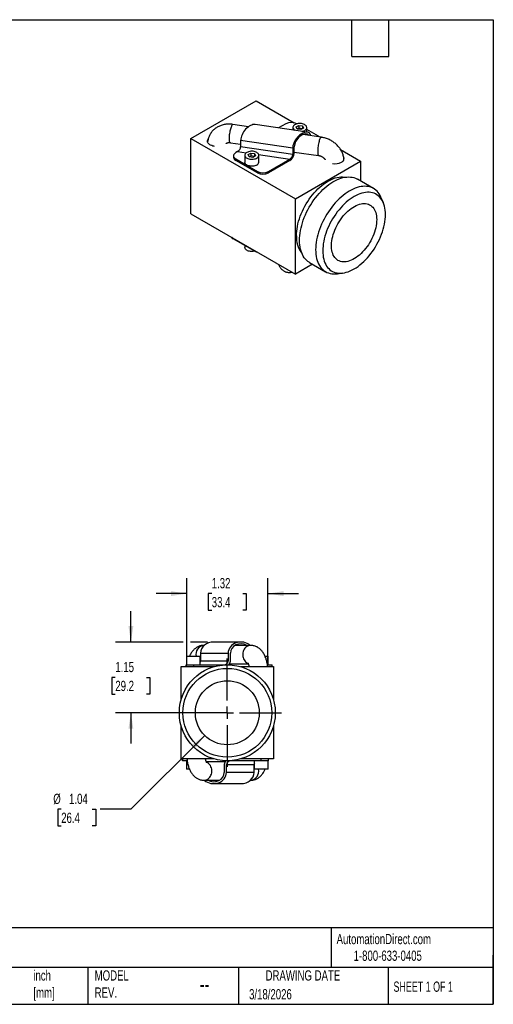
# Model space of a CAD drawing. Header units: inches. Extents: x 0.5 to 21.5, y 0.5 to 16.5.
# Tile 2 of 2: x 13.8 to 21.5, y 0.5 to 16.5. Entities that reach past the tile are written whole.
import ezdxf

# ---------------------------------------------------------------- set-up
doc = ezdxf.new("R2010")
doc.units = ezdxf.units.IN
doc.header["$LTSCALE"] = 2
doc.header["$MEASUREMENT"] = 0
doc.linetypes.add('SLD-Center', pattern=[0.75, 0.6, -0.05, 0.05, -0.05])
doc.linetypes.add('SLD-Solid', pattern=[0])
doc.layers.add('CENTER', color=40, linetype='SLD-Center')
doc.layers.add('DIMENSIONS', color=140, linetype='SLD-Solid', lineweight=25)
doc.layers.add('TEXT', color=140, linetype='SLD-Solid', lineweight=25)
doc.styles.add('SLDTEXTSTYLE0', font='TXT', dxfattribs={"width": 0.7})
doc.styles.add('SLDTEXTSTYLE1', font='TXT', dxfattribs={"width": 0.65})
doc.dimstyles.new('SLDDIMSTYLE3', dxfattribs={"dimtxt": 0.169922, "dimasz": 0.26, "dimexe": 0, "dimexo": 0.0625, "dimgap": 0.04248, "dimtad": 0, "dimtih": 1, "dimtoh": 1, "dimrnd": 1e-09, "dimzin": 12, "dimdsep": 46, "dimtxsty": 'SLDTEXTSTYLE0', "dimsah": 1, "dimcen": 0, "dimadec": 0, "dimazin": 3, "dimtfac": 1, "dimtofl": 0, "dimtmove": 0, "dimatfit": 3, "dimfxl": 0, "dimfrac": 2, "dimtolj": 1, "dimtzin": 12, "dimarcsym": 0})
doc.dimstyles.new('SLDDIMSTYLE4', dxfattribs={"dimtxt": 0.169922, "dimasz": 0.26, "dimexe": 0, "dimexo": 0.0625, "dimgap": 0.04248, "dimtad": 0, "dimtih": 1, "dimtoh": 1, "dimrnd": 1e-09, "dimzin": 12, "dimdsep": 46, "dimtxsty": 'SLDTEXTSTYLE0', "dimsah": 1, "dimcen": 0.09, "dimadec": 0, "dimazin": 3, "dimtfac": 1, "dimtmove": 0, "dimatfit": 0, "dimfxl": 0, "dimfrac": 2, "dimtolj": 1, "dimtzin": 12, "dimarcsym": 0})

# ---------------------------------------------------------------- blocks, each defined once
blk = doc.blocks.new('_D_4')
at = {"layer": 'DIMENSIONS'}
for p, q in [((16.807, 4.869), (15.607, 3.669)), ((14.474, 3.669), (14.417, 3.669)), ((14.417, 3.669), (14.417, 3.399)), ((14.979, 3.669), (15.036, 3.669)), ((15.036, 3.669), (15.036, 3.399)), ((15.607, 3.669), (15.107, 3.669)), ((14.417, 3.399), (14.474, 3.399)), ((15.036, 3.399), (14.979, 3.399))]:
    blk.add_line(p, q, dxfattribs=at)
blk.add_solid([(16.807, 4.869), (16.595, 4.714), (16.652, 4.657)], dxfattribs=at)
at = {"layer": 'DIMENSIONS', "char_height": 0.1667, "attachment_point": 1, "style": 'SLDTEXTSTYLE0'}
for s, insert in [('%%c', (14.345, 3.922)), ('1.04', (14.602, 3.922)), ('26.4', (14.474, 3.614))]:
    blk.add_mtext(s, dxfattribs=dict(at, insert=insert))
blk = doc.blocks.new('_D_5')
at = {"layer": 'DIMENSIONS'}
for p, q in [((16.517, 6.087), (16.517, 7.424)), ((17.833, 6.087), (17.833, 7.424)), ((16.517, 7.174), (16.017, 7.174)), ((16.922, 7.174), (16.865, 7.174)), ((16.865, 7.174), (16.865, 6.904)), ((17.427, 7.174), (17.484, 7.174)), ((17.484, 7.174), (17.484, 6.904)), ((17.833, 7.174), (18.333, 7.174)), ((16.865, 6.904), (16.922, 6.904)), ((17.484, 6.904), (17.427, 6.904))]:
    blk.add_line(p, q, dxfattribs=at)
for points in [[(16.517, 7.174), (16.257, 7.214), (16.257, 7.134)], [(17.833, 7.174), (18.093, 7.134), (18.093, 7.214)]]:
    blk.add_solid(points, dxfattribs=at)
at = {"layer": 'DIMENSIONS', "char_height": 0.1667, "attachment_point": 1, "style": 'SLDTEXTSTYLE0'}
for s, insert in [('1.32', (16.922, 7.427)), ('33.4', (16.922, 7.119))]:
    blk.add_mtext(s, dxfattribs=dict(at, insert=insert))
blk = doc.blocks.new('_D_6')
at = {"layer": 'DIMENSIONS'}
for p, q in [((15.607, 6.387), (15.607, 6.887)), ((16.457, 6.387), (15.357, 6.387)), ((16.851, 6.387), (16.577, 6.387)), ((15.354, 5.812), (15.297, 5.812)), ((15.297, 5.812), (15.297, 5.542)), ((15.859, 5.812), (15.916, 5.812)), ((15.916, 5.812), (15.916, 5.542)), ((15.297, 5.542), (15.354, 5.542)), ((15.916, 5.542), (15.859, 5.542)), ((17.075, 5.237), (15.357, 5.237)), ((15.607, 5.237), (15.607, 4.737))]:
    blk.add_line(p, q, dxfattribs=at)
for points in [[(15.607, 6.387), (15.647, 6.647), (15.567, 6.647)], [(15.607, 5.237), (15.567, 4.977), (15.647, 4.977)]]:
    blk.add_solid(points, dxfattribs=at)
at = {"layer": 'DIMENSIONS', "char_height": 0.1667, "attachment_point": 1, "style": 'SLDTEXTSTYLE0'}
for s, insert in [('1.15', (15.354, 6.065)), ('29.2', (15.354, 5.757))]:
    blk.add_mtext(s, dxfattribs=dict(at, insert=insert))
blk = doc.blocks.new('SW_CENTERMARKSYMBOL_0')
at = {"layer": 'CENTER', "color": 0}
for p, q in [((0, 0.2), (0, 0.8805)), ((-0.2, 0), (-0.8805, 0)), ((0, 0), (-0.1, 0)), ((0, 0), (0, 0.1)), ((0, 0), (0, -0.1)), ((0, 0), (0.1, 0)), ((0.2, 0), (0.8805, 0)), ((0, -0.2), (0, -0.8805))]:
    blk.add_line(p, q, dxfattribs=at)

msp = doc.modelspace()

# ---------------------------------------------------------------- linework, layer by layer
for p, q in [((16.584, 14.569), (17.645, 15.181)), ((17.645, 15.181), (18.26, 14.826)), ((17.521, 14.761), (17.267, 14.798)), ((18.474, 14.673), (17.627, 14.796)), ((18.126, 14.81), (18.006, 14.741)), ((18.241, 14.748), (18.241, 14.707)), ((18.293, 14.758), (18.338, 14.783)), ((18.309, 14.722), (18.293, 14.758)), ((18.307, 14.808), (18.303, 14.81)), ((18.338, 14.739), (18.309, 14.722)), ((18.37, 14.713), (18.309, 14.722)), ((18.338, 14.783), (18.399, 14.774)), ((18.338, 14.783), (18.338, 14.739)), ((18.399, 14.729), (18.338, 14.739)), ((18.415, 14.739), (18.37, 14.713)), ((18.399, 14.774), (18.415, 14.739)), ((18.399, 14.774), (18.399, 14.729)), ((18.467, 14.674), (18.467, 14.748)), ((16.584, 13.344), (16.584, 14.569)), ((16.584, 14.569), (18.282, 13.589)), ((18.703, 14.59), (18.401, 14.633)), ((18.657, 14.606), (18.467, 14.715)), ((17.224, 14.501), (17.391, 14.477)), ((17.391, 14.541), (18.239, 14.418)), ((17.391, 14.541), (17.391, 14.435)), ((18.239, 14.312), (17.391, 14.435)), ((18.239, 14.418), (18.239, 14.312)), ((18.263, 14.326), (18.263, 14.432)), ((17.276, 14.29), (17.276, 14.265)), ((17.342, 14.357), (17.313, 14.341)), ((17.342, 14.357), (17.483, 14.337)), ((17.46, 14.297), (17.46, 14.184)), ((17.512, 14.307), (17.556, 14.332)), ((17.528, 14.271), (17.512, 14.307)), ((17.528, 14.271), (17.556, 14.288)), ((17.589, 14.262), (17.528, 14.271)), ((17.556, 14.332), (17.617, 14.323)), ((17.556, 14.332), (17.556, 14.288)), ((17.617, 14.278), (17.556, 14.288)), ((17.634, 14.288), (17.589, 14.262)), ((17.617, 14.323), (17.634, 14.288)), ((17.617, 14.323), (17.617, 14.278)), ((17.684, 14.308), (18.189, 14.234)), ((17.686, 14.184), (17.686, 14.297)), ((18.263, 14.35), (18.66, 14.293)), ((19.017, 14.389), (19.342, 14.202)), ((17.313, 14.239), (17.667, 14.035)), ((17.313, 14.214), (17.313, 14.239)), ((17.667, 14.01), (17.313, 14.214)), ((17.843, 14.035), (18.189, 14.234)), ((18.189, 14.21), (17.843, 14.01)), ((18.282, 13.589), (19.342, 14.202)), ((19.342, 14.202), (19.342, 13.878)), ((17.667, 14.035), (17.667, 14.01)), ((17.843, 14.01), (17.843, 14.035)), ((19.553, 13.757), (19.29, 13.908)), ((19.712, 13.523), (19.678, 13.606)), ((18.282, 12.365), (18.282, 13.589)), ((16.584, 13.344), (18.282, 12.365)), ((17.27, 12.94), (17.27, 12.949)), ((17.624, 12.736), (17.27, 12.94)), ((17.46, 12.831), (17.46, 12.798)), ((17.624, 12.744), (17.624, 12.736)), ((18.562, 12.526), (18.282, 12.365)), ((18.51, 12.556), (18.772, 12.405)), ((18.966, 12.372), (19.054, 12.384)), ((16.801, 6.333), (16.795, 6.333)), ((17.399, 6.387), (16.951, 6.387)), ((17.555, 6.333), (17.304, 6.333)), ((16.509, 6.155), (16.509, 6.017)), ((16.509, 6.155), (16.735, 6.155)), ((16.735, 6.017), (16.735, 6.155)), ((16.741, 6.207), (17.189, 6.207)), ((16.741, 6.207), (16.741, 6.077)), ((17.189, 6.207), (17.189, 6.077)), ((17.224, 6.077), (17.224, 6.207)), ((17.79, 6.155), (17.84, 6.155)), ((17.84, 6.017), (17.84, 6.155)), ((16.425, 5.453), (16.425, 5.987)), ((16.425, 5.987), (16.959, 5.987)), ((16.505, 6.017), (16.505, 5.987)), ((16.505, 6.017), (16.63, 6.017)), ((16.505, 5.987), (16.505, 6.017)), ((16.63, 5.987), (16.63, 6.017)), ((16.63, 6.017), (17.119, 6.017)), ((17.189, 6.077), (16.741, 6.077)), ((17.211, 6.033), (17.516, 6.033)), ((17.391, 5.987), (17.925, 5.987)), ((17.828, 6.017), (17.905, 6.017)), ((17.905, 5.987), (17.905, 6.017)), ((17.925, 5.987), (17.925, 5.453)), ((16.425, 4.487), (16.425, 5.021)), ((17.925, 5.021), (17.925, 4.487)), ((16.959, 4.487), (16.425, 4.487)), ((16.445, 4.487), (16.445, 4.457)), ((16.445, 4.457), (16.445, 4.487)), ((17.925, 4.487), (17.391, 4.487)), ((17.72, 4.487), (17.72, 4.457)), ((17.845, 4.457), (17.845, 4.487)), ((16.522, 4.457), (16.445, 4.457)), ((16.509, 4.457), (16.509, 4.319)), ((17.139, 4.441), (16.834, 4.441)), ((17.125, 4.397), (17.125, 4.267)), ((17.16, 4.267), (17.16, 4.397)), ((17.16, 4.397), (17.609, 4.397)), ((17.72, 4.457), (17.23, 4.457)), ((17.609, 4.267), (17.609, 4.397)), ((17.614, 4.457), (17.614, 4.319)), ((17.845, 4.457), (17.72, 4.457)), ((17.84, 4.319), (17.84, 4.457)), ((16.559, 4.319), (16.509, 4.319)), ((17.609, 4.267), (17.16, 4.267)), ((17.727, 4.319), (17.614, 4.319)), ((17.84, 4.319), (17.727, 4.319)), ((16.795, 4.141), (17.046, 4.141)), ((16.951, 4.087), (17.399, 4.087)), ((17.549, 4.141), (17.555, 4.141))]:
    msp.add_line(p, q)
at = {"flags": 128}
for points in [[(17.224, 14.501), (17.222, 14.502), (17.219, 14.505), (17.216, 14.511), (17.213, 14.519), (17.211, 14.53), (17.21, 14.543), (17.209, 14.558), (17.209, 14.574), (17.21, 14.593), (17.211, 14.612), (17.213, 14.632), (17.216, 14.652), (17.219, 14.672), (17.222, 14.692), (17.226, 14.711), (17.231, 14.729), (17.236, 14.745), (17.241, 14.76), (17.246, 14.772)], [(17.246, 14.772), (17.25, 14.783), (17.255, 14.79), (17.26, 14.796), (17.265, 14.798), (17.267, 14.798)], [(18.386, 14.686), (18.388, 14.686), (18.404, 14.69), (18.42, 14.695), (18.434, 14.702), (18.446, 14.71), (18.455, 14.719), (18.462, 14.729), (18.466, 14.739), (18.467, 14.749), (18.465, 14.76), (18.46, 14.77), (18.453, 14.78), (18.443, 14.788), (18.431, 14.796), (18.416, 14.803), (18.4, 14.808), (18.383, 14.811), (18.365, 14.813), (18.347, 14.813), (18.329, 14.812), (18.312, 14.809), (18.296, 14.804), (18.281, 14.798), (18.268, 14.79), (18.257, 14.782), (18.249, 14.773), (18.244, 14.763), (18.241, 14.752), (18.242, 14.742), (18.245, 14.731), (18.245, 14.731)], [(18.681, 14.564), (18.676, 14.551), (18.671, 14.536), (18.667, 14.52), (18.662, 14.502), (18.658, 14.483), (18.654, 14.463), (18.651, 14.443), (18.649, 14.423), (18.647, 14.403), (18.645, 14.384), (18.645, 14.366), (18.645, 14.349), (18.645, 14.334), (18.647, 14.321), (18.649, 14.31), (18.651, 14.302), (18.654, 14.296), (18.658, 14.293), (18.66, 14.293)], [(18.673, 14.594), (18.669, 14.597), (18.657, 14.606)], [(18.703, 14.59), (18.7, 14.589), (18.696, 14.587), (18.691, 14.582), (18.686, 14.574), (18.681, 14.564)], [(16.969, 14.441), (16.958, 14.443), (16.939, 14.447), (16.921, 14.453), (16.904, 14.46), (16.89, 14.468), (16.878, 14.478), (16.868, 14.488), (16.86, 14.499), (16.855, 14.51), (16.853, 14.522), (16.854, 14.534), (16.857, 14.546), (16.86, 14.551)], [(17.313, 14.341), (17.3, 14.332), (17.29, 14.322), (17.283, 14.312), (17.278, 14.301), (17.276, 14.29), (17.278, 14.278), (17.283, 14.267), (17.29, 14.257), (17.3, 14.247), (17.313, 14.239)], [(17.493, 14.343), (17.481, 14.335), (17.472, 14.326), (17.465, 14.317), (17.461, 14.306), (17.46, 14.296), (17.461, 14.285), (17.466, 14.275), (17.474, 14.266), (17.484, 14.257), (17.496, 14.249), (17.51, 14.243), (17.526, 14.238), (17.543, 14.234), (17.561, 14.232), (17.579, 14.232), (17.597, 14.233), (17.615, 14.237), (17.631, 14.241), (17.646, 14.247), (17.659, 14.255), (17.669, 14.263), (17.677, 14.273), (17.683, 14.283), (17.685, 14.293), (17.685, 14.304), (17.682, 14.314), (17.676, 14.324), (17.667, 14.333), (17.656, 14.341), (17.642, 14.348), (17.627, 14.354), (17.611, 14.359), (17.593, 14.361), (17.575, 14.362), (17.557, 14.362), (17.539, 14.359), (17.522, 14.355), (17.507, 14.35), (17.493, 14.343)], [(17.653, 14.138), (17.639, 14.131), (17.623, 14.126), (17.606, 14.122), (17.589, 14.12), (17.57, 14.119), (17.552, 14.12), (17.535, 14.123), (17.518, 14.127), (17.503, 14.133), (17.49, 14.14), (17.478, 14.148), (17.47, 14.158), (17.463, 14.168), (17.46, 14.178), (17.46, 14.184)], [(18.299, 12.987), (18.3, 13.025), (18.303, 13.063), (18.308, 13.102), (18.315, 13.142), (18.324, 13.183), (18.334, 13.224), (18.347, 13.265), (18.361, 13.306), (18.377, 13.347), (18.395, 13.388), (18.415, 13.428), (18.436, 13.468), (18.458, 13.507), (18.482, 13.545), (18.507, 13.583), (18.533, 13.619), (18.56, 13.654), (18.588, 13.687), (18.618, 13.719), (18.647, 13.749), (18.678, 13.777), (18.709, 13.804), (18.74, 13.828), (18.772, 13.85), (18.804, 13.871), (18.836, 13.888), (18.868, 13.904), (18.899, 13.917), (18.93, 13.928), (18.961, 13.936), (18.991, 13.941), (19.021, 13.944), (19.05, 13.945), (19.077, 13.943), (19.093, 13.941)], [(18.348, 12.914), (18.349, 12.952), (18.352, 12.992), (18.357, 13.032), (18.364, 13.074), (18.373, 13.116), (18.384, 13.158), (18.396, 13.2), (18.41, 13.243), (18.426, 13.286), (18.444, 13.328), (18.464, 13.37), (18.485, 13.412), (18.507, 13.452), (18.531, 13.493), (18.556, 13.532), (18.583, 13.57), (18.61, 13.607), (18.639, 13.642), (18.668, 13.677), (18.699, 13.709), (18.73, 13.74), (18.761, 13.769), (18.794, 13.796), (18.826, 13.821), (18.859, 13.844), (18.892, 13.865), (18.925, 13.883), (18.958, 13.899), (18.991, 13.913), (19.023, 13.924), (19.055, 13.933), (19.086, 13.94), (19.117, 13.943), (19.147, 13.945), (19.176, 13.943), (19.204, 13.94), (19.231, 13.933), (19.257, 13.924), (19.282, 13.913), (19.29, 13.908)], [(19.678, 13.606), (19.673, 13.617), (19.66, 13.644), (19.645, 13.669), (19.628, 13.692), (19.609, 13.713), (19.589, 13.732), (19.567, 13.748), (19.544, 13.762), (19.519, 13.773), (19.494, 13.782), (19.467, 13.788), (19.439, 13.792), (19.41, 13.793), (19.38, 13.792), (19.349, 13.788), (19.317, 13.782), (19.285, 13.773), (19.253, 13.762), (19.22, 13.748), (19.187, 13.732), (19.154, 13.713), (19.121, 13.692), (19.089, 13.669), (19.056, 13.644), (19.024, 13.617), (18.992, 13.588), (18.961, 13.558), (18.931, 13.525), (18.901, 13.491), (18.873, 13.455), (18.845, 13.418), (18.819, 13.38), (18.793, 13.341), (18.769, 13.301), (18.747, 13.26), (18.726, 13.219), (18.707, 13.176), (18.689, 13.134), (18.673, 13.091), (18.658, 13.049), (18.646, 13.006), (18.635, 12.964), (18.626, 12.922), (18.62, 12.881), (18.615, 12.84), (18.612, 12.801), (18.611, 12.762)], [(19.746, 13.332), (19.745, 13.369), (19.742, 13.404), (19.737, 13.437), (19.73, 13.469), (19.721, 13.5), (19.71, 13.528), (19.697, 13.555), (19.683, 13.579), (19.666, 13.602), (19.648, 13.622), (19.629, 13.64), (19.608, 13.655), (19.585, 13.668), (19.561, 13.679), (19.536, 13.687), (19.509, 13.693), (19.482, 13.696), (19.453, 13.696), (19.424, 13.694), (19.394, 13.689), (19.363, 13.681), (19.332, 13.671), (19.3, 13.659), (19.268, 13.644), (19.236, 13.627), (19.204, 13.607), (19.172, 13.585), (19.141, 13.561), (19.109, 13.535), (19.079, 13.507), (19.049, 13.477), (19.019, 13.445), (18.991, 13.412), (18.963, 13.377), (18.937, 13.341), (18.911, 13.304), (18.887, 13.266), (18.865, 13.227), (18.844, 13.187), (18.824, 13.146), (18.806, 13.105), (18.79, 13.064), (18.775, 13.023), (18.762, 12.981), (18.752, 12.94), (18.743, 12.9), (18.736, 12.86), (18.731, 12.82), (18.728, 12.782), (18.727, 12.744), (18.728, 12.708), (18.731, 12.673), (18.736, 12.639), (18.743, 12.607), (18.752, 12.577), (18.762, 12.548), (18.775, 12.522), (18.79, 12.497), (18.806, 12.475), (18.824, 12.455), (18.844, 12.437), (18.865, 12.421), (18.887, 12.408), (18.911, 12.398), (18.937, 12.389), (18.963, 12.384), (18.991, 12.381), (19.019, 12.381), (19.049, 12.383), (19.079, 12.388), (19.109, 12.395), (19.141, 12.405), (19.172, 12.418), (19.204, 12.433), (19.236, 12.45), (19.268, 12.47), (19.3, 12.491), (19.332, 12.515), (19.363, 12.542), (19.394, 12.57), (19.424, 12.6), (19.453, 12.631), (19.482, 12.664), (19.509, 12.699), (19.536, 12.735), (19.561, 12.772), (19.585, 12.811), (19.608, 12.85), (19.629, 12.89), (19.648, 12.93), (19.666, 12.971), (19.683, 13.013), (19.697, 13.054), (19.71, 13.095), (19.721, 13.136), (19.73, 13.177), (19.737, 13.217), (19.742, 13.256), (19.745, 13.295), (19.746, 13.332)], [(19.604, 13.251), (19.603, 13.219), (19.6, 13.186), (19.595, 13.152), (19.588, 13.118), (19.579, 13.083), (19.568, 13.048), (19.556, 13.013), (19.541, 12.978), (19.525, 12.943), (19.508, 12.909), (19.489, 12.876), (19.468, 12.843), (19.447, 12.812), (19.424, 12.782), (19.4, 12.753), (19.375, 12.726), (19.35, 12.7), (19.324, 12.676), (19.297, 12.655), (19.27, 12.635), (19.243, 12.618), (19.216, 12.603), (19.189, 12.59), (19.162, 12.58), (19.135, 12.572), (19.11, 12.567), (19.084, 12.564), (19.06, 12.564), (19.037, 12.566), (19.015, 12.572), (18.993, 12.579), (18.974, 12.589), (18.955, 12.602), (18.939, 12.617), (18.923, 12.634), (18.91, 12.654), (18.898, 12.675), (18.889, 12.699), (18.881, 12.724), (18.875, 12.752), (18.871, 12.78), (18.869, 12.81), (18.869, 12.842), (18.871, 12.874), (18.875, 12.908), (18.881, 12.942), (18.889, 12.976), (18.898, 13.011), (18.91, 13.046), (18.923, 13.081), (18.939, 13.116), (18.955, 13.151), (18.974, 13.184), (18.993, 13.217), (19.015, 13.249), (19.037, 13.28), (19.06, 13.31), (19.084, 13.338), (19.11, 13.364), (19.135, 13.389), (19.162, 13.411), (19.189, 13.432), (19.216, 13.45), (19.243, 13.467), (19.27, 13.481), (19.297, 13.492), (19.324, 13.501), (19.35, 13.508), (19.375, 13.512), (19.4, 13.513), (19.424, 13.512), (19.447, 13.508), (19.468, 13.502), (19.489, 13.493), (19.508, 13.481), (19.525, 13.467), (19.541, 13.451), (19.556, 13.433), (19.568, 13.412), (19.579, 13.39), (19.588, 13.365), (19.595, 13.339), (19.6, 13.311), (19.603, 13.281), (19.604, 13.251)], [(18.51, 12.556), (18.507, 12.558), (18.485, 12.573), (18.464, 12.59), (18.444, 12.61), (18.426, 12.632), (18.41, 12.656), (18.396, 12.682), (18.384, 12.71), (18.373, 12.74), (18.364, 12.772), (18.357, 12.805), (18.352, 12.84), (18.349, 12.876), (18.348, 12.914)], [(17.619, 12.739), (17.608, 12.736), (17.59, 12.733), (17.572, 12.733), (17.554, 12.734), (17.536, 12.736), (17.519, 12.74), (17.504, 12.746), (17.491, 12.753), (17.479, 12.761), (17.47, 12.77), (17.464, 12.78), (17.46, 12.791), (17.46, 12.798)], [(18.611, 12.762), (18.612, 12.725), (18.615, 12.688), (18.62, 12.653), (18.626, 12.62), (18.635, 12.588), (18.646, 12.558), (18.658, 12.53), (18.673, 12.504), (18.689, 12.48), (18.707, 12.458), (18.726, 12.439), (18.747, 12.421), (18.769, 12.406), (18.793, 12.394), (18.819, 12.384), (18.845, 12.376), (18.873, 12.371), (18.901, 12.369), (18.931, 12.369), (18.961, 12.371), (18.966, 12.372)], [(17.555, 6.333), (17.537, 6.332), (17.52, 6.327), (17.503, 6.321), (17.488, 6.311), (17.473, 6.299), (17.46, 6.285), (17.449, 6.27), (17.44, 6.252), (17.433, 6.233), (17.429, 6.214), (17.426, 6.193), (17.426, 6.173), (17.429, 6.153), (17.433, 6.133), (17.44, 6.114), (17.449, 6.097), (17.46, 6.081), (17.473, 6.067), (17.488, 6.055), (17.503, 6.045), (17.511, 6.042)], [(16.795, 4.141), (16.813, 4.142), (16.83, 4.147), (16.846, 4.153), (16.862, 4.163), (16.876, 4.175), (16.889, 4.189), (16.9, 4.205), (16.909, 4.222), (16.916, 4.241), (16.921, 4.261), (16.924, 4.281), (16.924, 4.301), (16.921, 4.322), (16.916, 4.341), (16.909, 4.36), (16.9, 4.378), (16.889, 4.393), (16.876, 4.407), (16.862, 4.419), (16.846, 4.429), (16.839, 4.432)]]:
    msp.add_lwpolyline(points, dxfattribs=at)
for radius in [0.78, 0.721, 0.52]:
    msp.add_circle((17.175, 5.237), radius)
for centre, radius, start, end in [((18.215, 14.641), 0.191, 62.391, 117.609), ((18.308, 14.765), 0.072, 208.2847, 242.1735), ((17.338, 14.271), 0.0623, 185.3945, 245.9257), ((19.008, 14.245), 0.0646, 289.9679, 25.8015), ((17.628, 14.19), 0.0575, 294.7424, 353.9375), ((18.924, 14.39), 0.231, 260.142, 297.2934), ((17.755, 14.204), 0.191, 242.391, 297.609), ((17.755, 14.179), 0.191, 242.391, 297.609), ((17.31, 13.013), 0.083, 215.7394, 241.5901), ((18.719, 12.964), 0.421, 176.8533, 216.933), ((17.699, 12.872), 0.155, 240.85, 257.6494), ((16.809, 6.189), 0.145, 95.5916, 193.61), ((17.54, 4.285), 0.145, 275.5916, 13.61)]:
    msp.add_arc(centre, radius, start, end)
for centre, major_axis, start_param, end_param in [((17.54, 14.627), (0.119, 0.156), 0.304115, 2.504881), ((18.387, 14.504), (0.119, 0.156), 5.828401, 8.788066), ((18.387, 14.504), (0.099, 0.13), 6.073154, 8.788066), ((17.342, 14.406), (0.0397, 0.0521), 4.075677, 5.646473), ((18.189, 14.283), (0.0596, 0.0781), 4.075677, 5.646473), ((18.189, 14.283), (0.0397, 0.0521), 4.075677, 5.646473)]:
    msp.add_ellipse(centre, major_axis=major_axis, ratio=0.564356, start_param=start_param, end_param=end_param)
at = {"extrusion": (1.34854e-07, 0, 1)}
for centre, major_axis, start_param, end_param in [((17.399, 6.207), (0.21, 0, 0), 0.775397, 3.141593), ((16.951, 6.207), (0.21, 0, 0), 1.570796, 3.141593), ((17.399, 6.207), (0.175, 0, 0), 0.997283, 3.141593), ((16.671, 6.077), (0.0699, 0, 0), 5.877061, 6.283185), ((17.119, 6.077), (0.0699, 0, 0), 4.712389, 6.283185), ((17.119, 6.077), (0.105, 0, 0), 5.555924, 6.283185), ((17.23, 4.397), (-0.105, 0, 0), 5.555924, 6.283185), ((17.23, 4.397), (-0.0699, 0, 0), 4.712389, 6.283185), ((17.679, 4.397), (-0.0699, 0, 0), 5.87706, 6.283185), ((16.951, 4.267), (-0.21, 0, 0), 0.775397, 3.141593), ((16.951, 4.267), (-0.175, 0, 0), 0.997283, 3.141593), ((17.399, 4.267), (-0.21, 0, 0), 1.570796, 3.141593)]:
    msp.add_ellipse(centre, major_axis=major_axis, ratio=0.858383, start_param=start_param, end_param=end_param, dxfattribs=at)
for points, knots in [([(17.267, 14.798), (17.261, 14.799), (17.244, 14.801), (17.216, 14.803), (17.184, 14.803), (17.153, 14.8), (17.122, 14.795), (17.092, 14.788), (17.063, 14.778), (17.035, 14.766), (17.009, 14.752), (16.984, 14.736), (16.961, 14.718), (16.94, 14.698), (16.921, 14.676), (16.904, 14.653), (16.89, 14.629), (16.878, 14.604), (16.868, 14.578), (16.861, 14.551), (16.856, 14.53), (16.855, 14.518), (16.855, 14.515)], [0, 0, 0, 0, 0.033328, 0.088166, 0.143064, 0.197911, 0.252648, 0.307203, 0.361503, 0.415474, 0.469055, 0.5222, 0.574886, 0.627115, 0.67891, 0.730318, 0.781401, 0.832234, 0.8829, 0.933474, 0.984034, 1, 1, 1, 1]), ([(19.071, 14.237), (19.071, 14.241), (19.07, 14.255), (19.065, 14.278), (19.057, 14.306), (19.047, 14.334), (19.034, 14.361), (19.02, 14.387), (19.003, 14.412), (18.983, 14.436), (18.962, 14.459), (18.94, 14.481), (18.915, 14.501), (18.889, 14.519), (18.861, 14.536), (18.833, 14.551), (18.803, 14.563), (18.773, 14.574), (18.742, 14.582), (18.719, 14.587), (18.706, 14.589), (18.703, 14.59)], [0, 0, 0, 0, 0.025272, 0.079462, 0.134041, 0.189034, 0.244447, 0.300264, 0.35645, 0.41296, 0.469739, 0.526736, 0.583903, 0.641203, 0.698607, 0.756097, 0.813663, 0.871301, 0.929007, 0.983516, 1, 1, 1, 1]), ([(17.155, 14.488), (17.156, 14.488), (17.157, 14.49), (17.16, 14.492), (17.166, 14.495), (17.173, 14.498), (17.183, 14.501), (17.194, 14.503), (17.206, 14.503), (17.216, 14.502), (17.223, 14.502), (17.224, 14.501)], [0, 0, 0, 0, 0.1382858, 0.2704142, 0.3907898, 0.5154319, 0.6324843, 0.745463, 0.8564638, 0.9666601, 1, 1, 1, 1]), ([(18.66, 14.293), (18.662, 14.292), (18.668, 14.291), (18.68, 14.288), (18.695, 14.284), (18.709, 14.277), (18.722, 14.27), (18.734, 14.261), (18.745, 14.252), (18.754, 14.243), (18.761, 14.234), (18.764, 14.228), (18.766, 14.225)], [0, 0, 0, 0, 0.047913, 0.153774, 0.259812, 0.365936, 0.47207, 0.578115, 0.684099, 0.790205, 0.89677, 1, 1, 1, 1]), ([(18.008, 12.522), (18.009, 12.52), (18.014, 12.509), (18.023, 12.493), (18.034, 12.475), (18.045, 12.46), (18.057, 12.446), (18.07, 12.434), (18.084, 12.423), (18.1, 12.413), (18.117, 12.405), (18.135, 12.399), (18.153, 12.395), (18.172, 12.393), (18.193, 12.393), (18.209, 12.395), (18.219, 12.398), (18.222, 12.399)], [0, 0, 0, 0, 0.03392, 0.145737, 0.232485, 0.308538, 0.378691, 0.445601, 0.510877, 0.57537, 0.639468, 0.70334, 0.767073, 0.830725, 0.900568, 0.968585, 1, 1, 1, 1]), ([(16.795, 6.333), (16.788, 6.333), (16.773, 6.332), (16.75, 6.329), (16.728, 6.323), (16.706, 6.315), (16.686, 6.304), (16.666, 6.292), (16.647, 6.277), (16.629, 6.26), (16.612, 6.242), (16.596, 6.221), (16.581, 6.198), (16.569, 6.176), (16.563, 6.161), (16.56, 6.155)], [0, 0, 0, 0, 0.070531, 0.144228, 0.21767, 0.291291, 0.365548, 0.440928, 0.517948, 0.597122, 0.678909, 0.763594, 0.85115, 0.941124, 1, 1, 1, 1]), ([(17.83, 5.987), (17.83, 5.996), (17.828, 6.015), (17.823, 6.044), (17.817, 6.074), (17.809, 6.104), (17.799, 6.133), (17.787, 6.162), (17.774, 6.189), (17.758, 6.214), (17.742, 6.236), (17.725, 6.256), (17.708, 6.273), (17.689, 6.288), (17.669, 6.301), (17.648, 6.312), (17.626, 6.321), (17.602, 6.328), (17.579, 6.332), (17.563, 6.333), (17.555, 6.333)], [0, 0, 0, 0, 0.0489278, 0.1084372, 0.168455, 0.2291422, 0.2906356, 0.3530056, 0.4161808, 0.4797793, 0.5363639, 0.5912397, 0.6442987, 0.6956623, 0.7455698, 0.7942982, 0.8473658, 0.8991163, 0.9496974, 1, 1, 1, 1]), ([(17.507, 6.05), (17.507, 6.05), (17.506, 6.05), (17.508, 6.049), (17.51, 6.045), (17.513, 6.039), (17.516, 6.031), (17.52, 6.021), (17.524, 6.009), (17.527, 5.998), (17.528, 5.99), (17.528, 5.987)], [0, 0, 0, 0, 0.037199, 0.1585881, 0.2794768, 0.4018387, 0.5269671, 0.6558661, 0.788919, 0.9260297, 1, 1, 1, 1]), ([(16.519, 4.487), (16.52, 4.478), (16.522, 4.459), (16.526, 4.43), (16.533, 4.4), (16.541, 4.37), (16.551, 4.341), (16.563, 4.312), (16.576, 4.285), (16.591, 4.26), (16.607, 4.238), (16.624, 4.218), (16.642, 4.201), (16.661, 4.186), (16.68, 4.173), (16.701, 4.162), (16.724, 4.153), (16.747, 4.146), (16.771, 4.142), (16.787, 4.141), (16.795, 4.141)], [0, 0, 0, 0, 0.048928, 0.108437, 0.168455, 0.229142, 0.290636, 0.353006, 0.416181, 0.479779, 0.536364, 0.59124, 0.644299, 0.695662, 0.74557, 0.794298, 0.847366, 0.899116, 0.949697, 1, 1, 1, 1]), ([(16.843, 4.424), (16.843, 4.424), (16.843, 4.424), (16.842, 4.425), (16.84, 4.429), (16.837, 4.435), (16.833, 4.443), (16.83, 4.453), (16.826, 4.465), (16.823, 4.476), (16.822, 4.484), (16.821, 4.487)], [0, 0, 0, 0, 0.037199, 0.158588, 0.279477, 0.401839, 0.526967, 0.655866, 0.788919, 0.92603, 1, 1, 1, 1]), ([(17.555, 4.141), (17.562, 4.141), (17.577, 4.142), (17.6, 4.145), (17.622, 4.151), (17.643, 4.16), (17.664, 4.17), (17.684, 4.182), (17.703, 4.197), (17.721, 4.214), (17.738, 4.233), (17.754, 4.253), (17.769, 4.277), (17.781, 4.298), (17.787, 4.313), (17.789, 4.319)], [0, 0, 0, 0, 0.070531, 0.144228, 0.21767, 0.291291, 0.365548, 0.440928, 0.517948, 0.597122, 0.678909, 0.763594, 0.85115, 0.941124, 1, 1, 1, 1])]:
    msp.add_open_spline(points, degree=3, knots=knots)
at = {"layer": 'TEXT'}
for p, q in [((0.5, 16.5), (21.5, 16.5)), ((19.2, 15.9), (19.2, 16.5)), ((19.8, 15.9), (19.8, 16.5)), ((21.5, 16.5), (21.5, 0.5)), ((19.2, 15.9), (19.8, 15.9)), ((21.5, 1.742), (0.5, 1.742)), ((18.864, 1.742), (18.864, 1.1)), ((21.5, 0.5), (21.5, 1.3)), ((21.5, 1.1), (0.5, 1.1)), ((14.906, 1.1), (14.906, 0.5)), ((17.359, 1.1), (17.359, 0.5)), ((19.791, 1.1), (19.791, 0.5)), ((0.5, 0.5), (21.5, 0.5))]:
    msp.add_line(p, q, dxfattribs=at)

# ---------------------------------------------------------------- block references
at = {"layer": 'CENTER'}
msp.add_blockref('SW_CENTERMARKSYMBOL_0', (17.175, 5.237), dxfattribs=at)

# ---------------------------------------------------------------- texts
at = {"layer": 'TEXT'}
for s, insert, char_height, attachment_point, style in [('AutomationDirect.com', (18.952, 1.644), 0.16667, 1, 'SLDTEXTSTYLE0'), ('1-800-633-0405', (19.228, 1.373), 0.16667, 1, 'SLDTEXTSTYLE0'), ('inch^J[mm]', (14.021, 1.052), 0.1667, 1, 'SLDTEXTSTYLE0'), ('MODEL ^JREV.', (15.018, 1.052), 0.16667, 1, 'SLDTEXTSTYLE0'), ('DRAWING DATE', (18.404, 1.052), 0.16667, 2, 'SLDTEXTSTYLE0'), ('--', (16.727, 0.951), 0.25, 1, 'SLDTEXTSTYLE0'), ('SHEET 1 OF 1', (19.877, 0.87), 0.16667, 1, 'SLDTEXTSTYLE1'), ('3/18/2026', (17.529, 0.747), 0.1667, 1, 'SLDTEXTSTYLE0')]:
    msp.add_mtext(s, dxfattribs=dict(at, insert=insert, char_height=char_height, attachment_point=attachment_point, style=style))

# ---------------------------------------------------------------- dimensions: what is measured, and where the dimension line sits
at = {"layer": 'DIMENSIONS'}
dim = msp.add_linear_dim(base=(17.833, 7.174), p1=(16.517, 5.987), p2=(17.833, 5.987), dimstyle='SLDDIMSTYLE4', dxfattribs=at)
dim.commit()
dim.dimension.update_dxf_attribs({"geometry": '_D_5', "text_midpoint": (17.175, 7.174), "dimtype": 160})
dim = msp.add_linear_dim(base=(15.607, 6.387), p1=(17.175, 5.237), p2=(16.951, 6.387), angle=90, dimstyle='SLDDIMSTYLE4', dxfattribs=at)
dim.commit()
dim.dimension.update_dxf_attribs({"geometry": '_D_6', "text_midpoint": (15.607, 5.812), "dimtype": 160})
dim = msp.add_diameter_dim_2p(p1=(17.543, 5.605), p2=(16.807, 4.869), dimstyle='SLDDIMSTYLE3', dxfattribs=at)
dim.commit()
dim.dimension.update_dxf_attribs({"geometry": '_D_4', "text_midpoint": (14.726, 3.669), "dimtype": 163})

doc.saveas('drawing.dxf')
